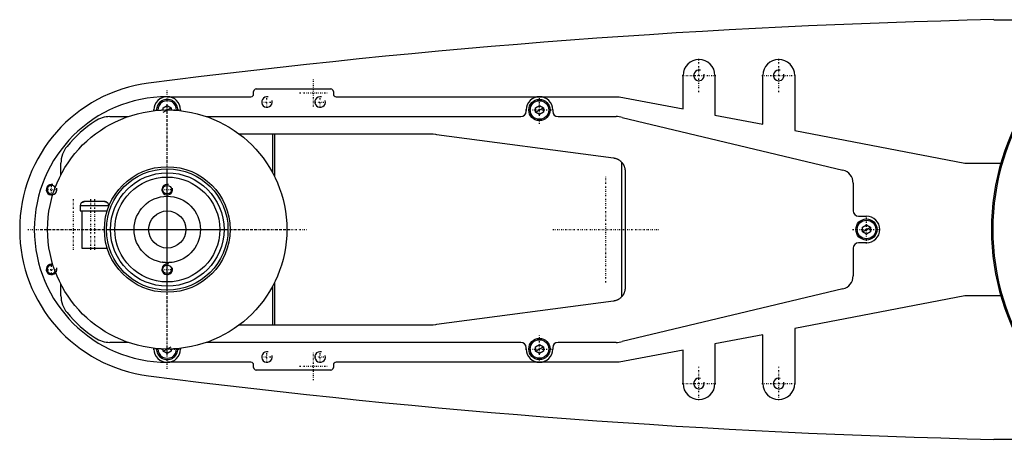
# Model space of a CAD drawing. Extents: x -906 to 186, y -120 to 120.
# Tile 1 of 2: x -906 to -535, y -79 to 79. Entities that reach past the tile are written whole.
import ezdxf

# ---------------------------------------------------------------- set-up
doc = ezdxf.new("R2010")
doc.units = 0
doc.linetypes.add('CENTER', pattern=[1.5, 0.45, -0.5, 0.05, -0.5])
for name, color, linetype in [('AM_0', 7, 'CONTINUOUS'), ('AM_10', 7, 'CONTINUOUS'), ('AM_7', 7, 'CENTER')]:
    doc.layers.add(name, color=color, linetype=linetype)

msp = doc.modelspace()

# ---------------------------------------------------------------- linework, layer by layer
at = {"layer": 'AM_0', "color": 7, "linetype": 'CONTINUOUS'}
for p, q in [((-539.11, 79), (-407, 79)), ((-656, 45.38), (-656, 58)), ((-644, 58), (-644, 43.08)), ((-626, 39.62), (-626, 58)), ((-614, 58), (-614, 37.31)), ((-817.5, 51), (-817.5, 51.9)), ((-816.5, 52.9), (-788.5, 52.9)), ((-787.5, 51.9), (-787.5, 51)), ((-850, 50), (-818.5, 50)), ((-786.5, 50), (-680, 50)), ((-680, 50), (-656, 45.38)), ((-855, 44.72), (-855, 45)), ((-851.5, 45.87), (-850, 46.73)), ((-851.5, 44.97), (-851.5, 45.87)), ((-850, 46.73), (-848.5, 45.87)), ((-848.5, 45.87), (-848.5, 44.97)), ((-845, 45), (-845, 44.72)), ((-715, 44.5), (-715, 45)), ((-711.5, 45.87), (-710, 46.73)), ((-711.5, 44.13), (-711.5, 45.87)), ((-710, 46.73), (-708.5, 45.87)), ((-708.5, 45.87), (-708.5, 44.13)), ((-705, 45), (-705, 44.5)), ((-871.56, 42.5), (-864.79, 42.5)), ((-835.21, 42.5), (-717, 42.5)), ((-710, 43.27), (-711.5, 44.13)), ((-708.5, 44.13), (-710, 43.27)), ((-703, 42.5), (-681.18, 42.5)), ((-678.85, 42.23), (-595.84, 22.36)), ((-644, 43.08), (-626, 39.62)), ((-614, 37.31), (-550, 25)), ((-823, 36), (-751.33, 36)), ((-810.3, 21.18), (-810.3, 36)), ((-809.7, 36), (-809.7, 20.03)), ((-748.68, 35.82), (-682.14, 26.96)), ((-890, 20.62), (-890, 24.92)), ((-679.14, 25.41), (-679.14, -25.41)), ((-550, 25), (-536.46, 25)), ((-677.8, 22), (-677.8, -22)), ((-592, 17.5), (-592, 7)), ((-882.73, 9), (-882.73, 7)), ((-882.73, 9), (-871.98, 9)), ((-882.26, 10), (-882.34, 10)), ((-882.26, 10), (-882.24, 10.03)), ((-873.58, 10.5), (-881.12, 10.5)), ((-872.36, 10), (-872.44, 10)), ((-871.98, 8.74), (-871.98, 9)), ((-882.73, 7), (-872.59, 7)), ((-882.15, 7), (-882.15, -7)), ((-590, 5), (-587, 5)), ((-588.5, 0.87), (-587, 1.73)), ((-588.5, -0.87), (-588.5, 0.87)), ((-587, 1.73), (-585.5, 0.87)), ((-585.5, 0.87), (-585.5, -0.87)), ((-587, -1.73), (-588.5, -0.87)), ((-585.5, -0.87), (-587, -1.73)), ((-882.15, -7), (-872.59, -7)), ((-592, -7), (-592, -17.5)), ((-587, -5), (-590, -5)), ((-890, -24.92), (-890, -20.62)), ((-810.3, -36), (-810.3, -21.18)), ((-809.7, -20.03), (-809.7, -36)), ((-595.84, -22.36), (-678.85, -42.23)), ((-550, -25), (-614, -37.31)), ((-536.46, -25), (-550, -25)), ((-682.14, -26.96), (-748.68, -35.82)), ((-751.33, -36), (-823, -36)), ((-626, -39.62), (-644, -43.08)), ((-626, -58), (-626, -39.62)), ((-614, -37.31), (-614, -58)), ((-864.79, -42.5), (-871.56, -42.5)), ((-717, -42.5), (-835.21, -42.5)), ((-711.5, -44.13), (-710, -43.27)), ((-711.5, -45.87), (-711.5, -44.13)), ((-710, -43.27), (-708.5, -44.13)), ((-708.5, -44.13), (-708.5, -45.87)), ((-681.18, -42.5), (-703, -42.5)), ((-644, -43.08), (-644, -58)), ((-855, -45), (-855, -44.72)), ((-851.5, -45.87), (-851.5, -44.97)), ((-850, -46.73), (-851.5, -45.87)), ((-848.5, -45.87), (-850, -46.73)), ((-848.5, -44.97), (-848.5, -45.87)), ((-845, -44.72), (-845, -45)), ((-715, -45), (-715, -44.5)), ((-710, -46.73), (-711.5, -45.87)), ((-708.5, -45.87), (-710, -46.73)), ((-705, -44.5), (-705, -45)), ((-656, -45.38), (-680, -50)), ((-656, -58), (-656, -45.38)), ((-818.5, -50), (-850, -50)), ((-817.5, -51.9), (-817.5, -51)), ((-787.5, -51), (-787.5, -51.9)), ((-680, -50), (-786.5, -50)), ((-788.5, -52.9), (-816.5, -52.9)), ((-539.11, -79), (-407, -79))]:
    msp.add_line(p, q, dxfattribs=at)
for points in [[(-751.33, 36, 0), (-750.89, 36, 0), (-750, 35.96, 0), (-749.12, 35.88, 0), (-748.68, 35.82, 0)], [(-682.14, 26.96, 0), (-682.04, 26.94, 0), (-681.86, 26.91, 0), (-681.67, 26.87, 0), (-681.58, 26.85, 0), (-681.48, 26.82, 0), (-681.3, 26.77, 0), (-681.12, 26.71, 0), (-680.94, 26.64, 0), (-680.77, 26.57, 0), (-680.59, 26.49, 0), (-680.51, 26.44, 0), (-680.42, 26.4, 0), (-680.26, 26.3, 0), (-680.09, 26.2, 0), (-679.93, 26.1, 0), (-679.78, 25.99, 0), (-679.63, 25.87, 0), (-679.56, 25.81, 0), (-679.48, 25.74, 0), (-679.34, 25.61, 0), (-679.21, 25.48, 0), (-679.14, 25.41, 0)], [(-679.14, 25.41, 0), (-679.07, 25.33, 0), (-678.93, 25.16, 0), (-678.8, 25, 0), (-678.73, 24.91, 0), (-678.67, 24.82, 0), (-678.56, 24.65, 0), (-678.45, 24.47, 0), (-678.35, 24.29, 0), (-678.26, 24.1, 0), (-678.18, 23.91, 0), (-678.14, 23.82, 0), (-678.11, 23.72, 0), (-678.04, 23.53, 0), (-677.98, 23.34, 0), (-677.93, 23.15, 0), (-677.89, 22.95, 0), (-677.86, 22.75, 0), (-677.84, 22.65, 0), (-677.84, 22.64, 0), (-677.84, 22.6, 0), (-677.83, 22.57, 0), (-677.83, 22.55, 0), (-677.83, 22.53, 0), (-677.83, 22.5, 0), (-677.82, 22.46, 0), (-677.82, 22.43, 0), (-677.82, 22.39, 0), (-677.81, 22.36, 0), (-677.81, 22.34, 0), (-677.81, 22.32, 0), (-677.81, 22.29, 0), (-677.81, 22.25, 0), (-677.8, 22.21, 0), (-677.8, 22.18, 0), (-677.8, 22.14, 0), (-677.8, 22.12, 0), (-677.8, 22.1, 0), (-677.8, 22.06, 0), (-677.8, 22.02, 0), (-677.8, 22, 0)], [(-881.12, 10.5, 0), (-881.15, 10.5, 0), (-881.22, 10.5, 0), (-881.29, 10.49, 0), (-881.33, 10.49, 0), (-881.37, 10.48, 0), (-881.44, 10.47, 0), (-881.51, 10.45, 0), (-881.58, 10.43, 0), (-881.65, 10.41, 0), (-881.71, 10.38, 0), (-881.74, 10.37, 0), (-881.77, 10.36, 0), (-881.84, 10.33, 0), (-881.9, 10.29, 0), (-881.96, 10.25, 0), (-882.02, 10.21, 0), (-882.08, 10.17, 0), (-882.11, 10.14, 0), (-882.14, 10.12, 0), (-882.19, 10.07, 0), (-882.24, 10.03, 0), (-882.26, 10, 0)], [(-882.06, 10.19, 0), (-882.04, 10.2, 0), (-881.99, 10.24, 0), (-881.94, 10.27, 0), (-881.92, 10.28, 0), (-881.89, 10.3, 0), (-881.84, 10.32, 0), (-881.79, 10.35, 0), (-881.74, 10.37, 0), (-881.69, 10.39, 0), (-881.64, 10.41, 0), (-881.62, 10.42, 0), (-881.59, 10.43, 0), (-881.54, 10.44, 0), (-881.48, 10.46, 0), (-881.42, 10.47, 0), (-881.37, 10.48, 0), (-881.31, 10.49, 0), (-881.28, 10.49, 0), (-881.26, 10.49, 0), (-881.2, 10.5, 0), (-881.15, 10.5, 0), (-881.12, 10.5, 0)], [(-873.58, 10.5, 0), (-873.55, 10.5, 0), (-873.48, 10.5, 0), (-873.41, 10.49, 0), (-873.37, 10.49, 0), (-873.33, 10.48, 0), (-873.26, 10.47, 0), (-873.19, 10.45, 0), (-873.12, 10.43, 0), (-873.05, 10.41, 0), (-872.99, 10.38, 0), (-872.96, 10.37, 0), (-872.93, 10.36, 0), (-872.86, 10.33, 0), (-872.8, 10.29, 0), (-872.74, 10.25, 0), (-872.68, 10.21, 0), (-872.62, 10.17, 0), (-872.59, 10.14, 0), (-872.56, 10.12, 0), (-872.51, 10.07, 0), (-872.46, 10.03, 0), (-872.44, 10, 0)], [(-872.44, 10, 0), (-872.46, 10.03, 0), (-872.51, 10.07, 0), (-872.56, 10.12, 0), (-872.59, 10.14, 0), (-872.62, 10.17, 0), (-872.68, 10.21, 0), (-872.74, 10.25, 0), (-872.8, 10.29, 0), (-872.86, 10.33, 0), (-872.93, 10.36, 0), (-872.96, 10.37, 0), (-872.99, 10.38, 0), (-873.05, 10.41, 0), (-873.12, 10.43, 0), (-873.19, 10.45, 0), (-873.26, 10.47, 0), (-873.33, 10.48, 0), (-873.37, 10.49, 0), (-873.41, 10.49, 0), (-873.48, 10.5, 0), (-873.55, 10.5, 0), (-873.58, 10.5, 0)], [(-850, -12.5, 0), (-850.01, -12.5, 0), (-850.04, -12.5, 0), (-850.07, -12.5, 0), (-850.08, -12.5, 0), (-850.1, -12.5, 0), (-850.12, -12.5, 0), (-850.15, -12.5, 0), (-850.18, -12.5, 0), (-850.2, -12.5, 0), (-850.23, -12.5, 0), (-850.25, -12.5, 0), (-850.26, -12.5, 0), (-850.29, -12.5, 0), (-850.31, -12.5, 0), (-850.34, -12.5, 0), (-850.37, -12.49, 0), (-850.4, -12.49, 0), (-850.41, -12.49, 0), (-850.42, -12.49, 0), (-850.45, -12.49, 0), (-850.48, -12.49, 0), (-850.49, -12.49, 0), (-850.51, -12.49, 0), (-850.53, -12.49, 0), (-850.56, -12.49, 0), (-850.57, -12.49, 0), (-850.59, -12.49, 0), (-850.61, -12.48, 0), (-850.64, -12.48, 0), (-850.67, -12.48, 0), (-850.69, -12.48, 0), (-850.72, -12.48, 0), (-850.73, -12.48, 0), (-850.74, -12.48, 0), (-850.77, -12.48, 0), (-850.8, -12.47, 0), (-850.82, -12.47, 0), (-850.85, -12.47, 0), (-850.87, -12.47, 0), (-850.88, -12.47, 0), (-850.9, -12.47, 0), (-850.92, -12.47, 0), (-850.94, -12.46, 0), (-850.97, -12.46, 0), (-850.99, -12.46, 0), (-851.01, -12.46, 0), (-851.03, -12.46, 0), (-851.04, -12.46, 0), (-851.06, -12.45, 0), (-851.08, -12.45, 0), (-851.1, -12.45, 0), (-851.13, -12.45, 0), (-851.15, -12.45, 0), (-851.16, -12.45, 0), (-851.17, -12.45, 0), (-851.19, -12.44, 0), (-851.21, -12.44, 0), (-851.23, -12.44, 0), (-851.25, -12.44, 0), (-851.27, -12.44, 0), (-851.28, -12.43, 0), (-851.29, -12.43, 0), (-851.31, -12.43, 0), (-851.33, -12.43, 0), (-851.34, -12.43, 0), (-851.34, -12.43, 0), (-851.36, -12.43, 0), (-851.38, -12.42, 0), (-851.39, -12.42, 0), (-851.4, -12.42, 0), (-851.41, -12.42, 0), (-851.43, -12.42, 0), (-851.45, -12.42, 0), (-851.46, -12.41, 0), (-851.48, -12.41, 0), (-851.49, -12.41, 0), (-851.5, -12.41, 0), (-851.51, -12.41, 0), (-851.53, -12.41, 0), (-851.54, -12.4, 0), (-851.56, -12.4, 0), (-851.57, -12.4, 0), (-851.58, -12.4, 0), (-851.59, -12.4, 0), (-851.6, -12.4, 0), (-851.61, -12.4, 0), (-851.63, -12.39, 0), (-851.64, -12.39, 0), (-851.65, -12.39, 0), (-851.66, -12.39, 0), (-851.67, -12.39, 0), (-851.68, -12.39, 0), (-851.69, -12.39, 0), (-851.7, -12.38, 0), (-851.71, -12.38, 0), (-851.72, -12.38, 0), (-851.73, -12.38, 0), (-851.73, -12.38, 0), (-851.74, -12.38, 0), (-851.75, -12.38, 0), (-851.76, -12.38, 0), (-851.77, -12.37, 0), (-851.78, -12.37, 0), (-851.78, -12.37, 0), (-851.78, -12.37, 0), (-851.79, -12.37, 0), (-851.8, -12.37, 0), (-851.8, -12.37, 0), (-851.81, -12.37, 0), (-851.81, -12.37, 0), (-851.82, -12.37, 0), (-851.82, -12.37, 0), (-851.82, -12.37, 0), (-851.83, -12.37, 0), (-851.83, -12.36, 0), (-851.84, -12.36, 0), (-851.84, -12.36, 0), (-851.84, -12.36, 0), (-851.85, -12.36, 0), (-851.85, -12.36, 0), (-851.85, -12.36, 0), (-851.85, -12.36, 0), (-851.86, -12.36, 0), (-851.86, -12.36, 0), (-851.86, -12.36, 0), (-851.86, -12.36, 0), (-851.86, -12.36, 0), (-851.86, -12.36, 0), (-851.86, -12.36, 0), (-851.86, -12.36, 0)], [(-848.14, -12.36, 0), (-848.14, -12.36, 0), (-848.14, -12.36, 0), (-848.14, -12.36, 0), (-848.14, -12.36, 0), (-848.14, -12.36, 0), (-848.14, -12.36, 0), (-848.14, -12.36, 0), (-848.15, -12.36, 0), (-848.15, -12.36, 0), (-848.15, -12.36, 0), (-848.15, -12.36, 0), (-848.16, -12.36, 0), (-848.16, -12.36, 0), (-848.16, -12.36, 0), (-848.17, -12.36, 0), (-848.17, -12.37, 0), (-848.18, -12.37, 0), (-848.18, -12.37, 0), (-848.18, -12.37, 0), (-848.19, -12.37, 0), (-848.19, -12.37, 0), (-848.2, -12.37, 0), (-848.2, -12.37, 0), (-848.21, -12.37, 0), (-848.22, -12.37, 0), (-848.22, -12.37, 0), (-848.22, -12.37, 0), (-848.23, -12.37, 0), (-848.24, -12.38, 0), (-848.25, -12.38, 0), (-848.26, -12.38, 0), (-848.27, -12.38, 0), (-848.27, -12.38, 0), (-848.28, -12.38, 0), (-848.29, -12.38, 0), (-848.3, -12.38, 0), (-848.31, -12.39, 0), (-848.32, -12.39, 0), (-848.33, -12.39, 0), (-848.34, -12.39, 0), (-848.35, -12.39, 0), (-848.36, -12.39, 0), (-848.37, -12.39, 0), (-848.39, -12.4, 0), (-848.4, -12.4, 0), (-848.41, -12.4, 0), (-848.42, -12.4, 0), (-848.43, -12.4, 0), (-848.44, -12.4, 0), (-848.46, -12.4, 0), (-848.47, -12.41, 0), (-848.49, -12.41, 0), (-848.5, -12.41, 0), (-848.51, -12.41, 0), (-848.52, -12.41, 0), (-848.54, -12.41, 0), (-848.55, -12.42, 0), (-848.57, -12.42, 0), (-848.59, -12.42, 0), (-848.6, -12.42, 0), (-848.61, -12.42, 0), (-848.62, -12.42, 0), (-848.64, -12.43, 0), (-848.66, -12.43, 0), (-848.66, -12.43, 0), (-848.67, -12.43, 0), (-848.69, -12.43, 0), (-848.71, -12.43, 0), (-848.72, -12.43, 0), (-848.73, -12.44, 0), (-848.75, -12.44, 0), (-848.77, -12.44, 0), (-848.79, -12.44, 0), (-848.81, -12.44, 0), (-848.83, -12.45, 0), (-848.84, -12.45, 0), (-848.85, -12.45, 0), (-848.87, -12.45, 0), (-848.9, -12.45, 0), (-848.92, -12.45, 0), (-848.94, -12.45, 0), (-848.96, -12.46, 0), (-848.97, -12.46, 0), (-848.99, -12.46, 0), (-849.01, -12.46, 0), (-849.03, -12.46, 0), (-849.06, -12.46, 0), (-849.08, -12.47, 0), (-849.1, -12.47, 0), (-849.12, -12.47, 0), (-849.13, -12.47, 0), (-849.15, -12.47, 0), (-849.18, -12.47, 0), (-849.2, -12.47, 0), (-849.23, -12.48, 0), (-849.26, -12.48, 0), (-849.27, -12.48, 0), (-849.28, -12.48, 0), (-849.31, -12.48, 0), (-849.33, -12.48, 0), (-849.36, -12.48, 0), (-849.39, -12.48, 0), (-849.41, -12.49, 0), (-849.43, -12.49, 0), (-849.44, -12.49, 0), (-849.47, -12.49, 0), (-849.49, -12.49, 0), (-849.51, -12.49, 0), (-849.52, -12.49, 0), (-849.55, -12.49, 0), (-849.58, -12.49, 0), (-849.59, -12.49, 0), (-849.6, -12.49, 0), (-849.63, -12.49, 0), (-849.66, -12.5, 0), (-849.69, -12.5, 0), (-849.71, -12.5, 0), (-849.74, -12.5, 0), (-849.75, -12.5, 0), (-849.77, -12.5, 0), (-849.8, -12.5, 0), (-849.82, -12.5, 0), (-849.85, -12.5, 0), (-849.88, -12.5, 0), (-849.9, -12.5, 0), (-849.92, -12.5, 0), (-849.93, -12.5, 0), (-849.96, -12.5, 0), (-849.99, -12.5, 0), (-850, -12.5, 0)], [(-677.8, -22, 0), (-677.8, -22.02, 0), (-677.8, -22.06, 0), (-677.8, -22.1, 0), (-677.8, -22.12, 0), (-677.8, -22.14, 0), (-677.8, -22.18, 0), (-677.8, -22.21, 0), (-677.81, -22.25, 0), (-677.81, -22.29, 0), (-677.81, -22.32, 0), (-677.81, -22.34, 0), (-677.81, -22.36, 0), (-677.82, -22.39, 0), (-677.82, -22.43, 0), (-677.82, -22.46, 0), (-677.83, -22.5, 0), (-677.83, -22.53, 0), (-677.83, -22.55, 0), (-677.83, -22.57, 0), (-677.84, -22.6, 0), (-677.84, -22.64, 0), (-677.84, -22.65, 0), (-677.86, -22.75, 0), (-677.89, -22.95, 0), (-677.93, -23.15, 0), (-677.98, -23.34, 0), (-678.04, -23.53, 0), (-678.11, -23.72, 0), (-678.14, -23.82, 0), (-678.18, -23.91, 0), (-678.26, -24.1, 0), (-678.35, -24.29, 0), (-678.45, -24.47, 0), (-678.56, -24.65, 0), (-678.67, -24.82, 0), (-678.73, -24.91, 0), (-678.8, -25, 0), (-678.93, -25.16, 0), (-679.07, -25.33, 0), (-679.14, -25.41, 0)], [(-679.14, -25.41, 0), (-679.21, -25.48, 0), (-679.34, -25.61, 0), (-679.48, -25.74, 0), (-679.56, -25.81, 0), (-679.63, -25.87, 0), (-679.78, -25.99, 0), (-679.93, -26.1, 0), (-680.09, -26.2, 0), (-680.26, -26.3, 0), (-680.42, -26.4, 0), (-680.51, -26.44, 0), (-680.59, -26.49, 0), (-680.77, -26.57, 0), (-680.94, -26.64, 0), (-681.12, -26.71, 0), (-681.3, -26.77, 0), (-681.48, -26.82, 0), (-681.58, -26.85, 0), (-681.67, -26.87, 0), (-681.86, -26.91, 0), (-682.04, -26.94, 0), (-682.14, -26.96, 0)], [(-748.68, -35.82, 0), (-749.12, -35.88, 0), (-750, -35.96, 0), (-750.89, -36, 0), (-751.33, -36, 0)]]:
    msp.add_polyline3d(points, dxfattribs=at)
for centre, radius in [((-710, 45), 4), ((-710, 45), 3.5), ((-850, 0), 45), ((-850, 0), 23.65), ((-850, 0), 22.85), ((-850, 0), 21.35), ((-850, 0), 19.75), ((-850, 15), 1.62), ((-850, 0), 12.5), ((-850, 0), 7), ((-587, 0), 4), ((-587, 0), 3.5), ((-850, -15), 1.62), ((-710, -45), 4), ((-710, -45), 3.5)]:
    msp.add_circle(centre, radius, dxfattribs=at)
for centre, radius, start, end in [((-473.05, -2920.27), 3000, 91.26165, 97.35313), ((-650, 58), 6, 0, 180), ((-620, 58), 6, 0, 180), ((-850, 0), 55.5, 97.2532, 262.7468), ((-816.5, 51.9), 1, 90, 180), ((-788.5, 51.9), 1, 0, 90), ((-850, 0), 50, 90, 270), ((-850, 45), 5, 0, 180), ((-850, 45), 4, 357.4527, 182.5473), ((-850, 45), 3.5, 357.7713, 182.2287), ((-818.5, 51), 1, 270, 0), ((-786.5, 51), 1, 180, 270), ((-710, 45), 5, 0, 180), ((-450, 0), 90, 145.3079, 214.6921), ((-450, 0), 89.5, 145.773, 214.227), ((-717, 44.5), 2, 270, 0), ((-703, 44.5), 2, 180, 270), ((-850, 0), 49, 123.5573, 140.2849), ((-871.56, 32.5), 10, 90, 123.5573), ((-681.18, 32.5), 10, 76.5442, 90), ((-880, 24.92), 10, 140.2849, 180), ((-597, 17.5), 5, 0, 76.5442), ((-893.5, 15), 1.62, 31.4794, 290.4694), ((-881.22, 9), 1.5, 138.1897, 180), ((-873.48, 9), 1.5, 0, 41.8103), ((-590, 7), 2, 180, 270), ((-587, 0), 5, 270, 90), ((-590, -7), 2, 90, 180), ((-893.5, -15), 1.62, 69.5306, 328.5206), ((-597, -17.5), 5, 283.4558, 0), ((-880, -24.92), 10, 180, 219.7151), ((-850, 0), 49, 219.7151, 236.4427), ((-871.56, -32.5), 10, 236.4427, 270), ((-717, -44.5), 2, 0, 90), ((-703, -44.5), 2, 90, 180), ((-681.18, -32.5), 10, 270, 283.4558), ((-850, -45), 5, 180, 0), ((-850, -45), 4, 177.4527, 2.5473), ((-850, -45), 3.5, 177.7713, 2.2287), ((-710, -45), 5, 180, 0), ((-818.5, -51), 1, 0, 90), ((-786.5, -51), 1, 90, 180), ((-473.05, 2920.27), 3000, 262.64687, 268.73835), ((-816.5, -51.9), 1, 180, 270), ((-788.5, -51.9), 1, 270, 0), ((-650, -58), 6, 180, 0), ((-620, -58), 6, 180, 0)]:
    msp.add_arc(centre, radius, start, end, dxfattribs=at)
at = {"layer": 'AM_10', "color": 7, "linetype": 'CONTINUOUS'}
for p, q in [((-851.5, 44.13), (-848.5, 45.87)), ((-711.5, 44.13), (-708.5, 45.87)), ((-588.5, -0.87), (-585.5, 0.87)), ((-851.5, -45.87), (-848.5, -44.13)), ((-711.5, -45.87), (-708.5, -44.13))]:
    msp.add_line(p, q, dxfattribs=at)
for centre in [(-650, 58), (-620, 58), (-812.5, 48), (-792.5, 48), (-893.5, 15), (-850, 15), (-893.5, -15), (-850, -15), (-812.5, -48), (-792.5, -48), (-650, -58), (-620, -58)]:
    msp.add_arc(centre, 2, 75, 15, dxfattribs=at)
at = {"layer": 'AM_7', "color": 4, "linetype": 'CENTER'}
for p, q in [((-650, 51.7), (-650, 64.3)), ((-620, 51.7), (-620, 64.3)), ((-795, 46.25), (-795, 56.75)), ((-656.3, 58), (-643.7, 58)), ((-626.3, 58), (-613.7, 58)), ((-850, -52.5), (-850, 52.5)), ((-812.5, 45.9), (-812.5, 50.1)), ((-800.25, 51.5), (-789.75, 51.5)), ((-792.5, 45.9), (-792.5, 50.1)), ((-710, 39.75), (-710, 50.25)), ((-855.25, 45), (-844.75, 45)), ((-850, -47.25), (-850, 47.25)), ((-814.6, 48), (-810.4, 48)), ((-794.6, 48), (-790.4, 48)), ((-715.25, 45), (-704.75, 45)), ((-850, -32.39), (-850, 32.39)), ((-850, -22.05), (-850, 22.05)), ((-685, -19.95), (-685, 19.95)), ((-895.6, 15), (-891.4, 15)), ((-893.5, 12.9), (-893.5, 17.1)), ((-852.1, 15), (-847.9, 15)), ((-885.35, 11.38), (-885.35, -7.87)), ((-878.85, 11.38), (-878.85, -7.87)), ((-878.85, 11.38), (-878.85, -7.87)), ((-877.35, 11.38), (-877.35, -7.87)), ((-587, -5.25), (-587, 5.25)), ((-897.25, 0), (-802.75, 0)), ((-872.05, 0), (-827.95, 0)), ((-704.95, 0), (-665.05, 0)), ((-592.25, 0), (-581.75, 0)), ((-902.5, 0), (-797.5, 0)), ((-882.39, 0), (-817.61, 0)), ((-893.5, -17.1), (-893.5, -12.9)), ((-895.6, -15), (-891.4, -15)), ((-852.1, -15), (-847.9, -15)), ((-710, -50.25), (-710, -39.75)), ((-855.25, -45), (-844.75, -45)), ((-814.6, -48), (-810.4, -48)), ((-812.5, -50.1), (-812.5, -45.9)), ((-795, -56.75), (-795, -46.25)), ((-794.6, -48), (-790.4, -48)), ((-792.5, -50.1), (-792.5, -45.9)), ((-715.25, -45), (-704.75, -45)), ((-800.25, -51.5), (-789.75, -51.5)), ((-650, -64.3), (-650, -51.7)), ((-620, -64.3), (-620, -51.7)), ((-656.3, -58), (-643.7, -58)), ((-626.3, -58), (-613.7, -58))]:
    msp.add_line(p, q, dxfattribs=at)

doc.saveas('drawing.dxf')
